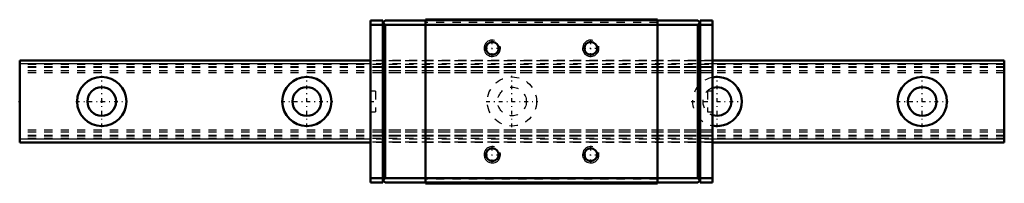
# Model space of a CAD drawing. Header units: millimetres. Extents: x -10 to 110, y -10 to 10.
import ezdxf

# ---------------------------------------------------------------- set-up
doc = ezdxf.new("R2010")
doc.units = ezdxf.units.MM
doc.linetypes.add('Center', pattern=[1.5, 0.45, -0.5, 0.05, -0.5])
doc.linetypes.add('Dashed', pattern=[2, 1, -1])
for name, color, linetype, lineweight in [('2d ConnectionPoints', 7, 'Continuous', 50), ('AM_0', 7, 'Continuous', 50), ('AM_4', 3, 'Continuous', 25), ('AM_5', 3, 'Continuous', 25), ('AM_7', 7, 'Center', 25), ('AM_9', 6, 'Dashed', 25)]:
    doc.layers.add(name, color=color, linetype=linetype, lineweight=lineweight)

# ---------------------------------------------------------------- blocks, each defined once
blk = doc.blocks.new('1_HRG10LRMUU_1Slider_0_in_HRG10LRM1UU120LHMG100W42750001_4')
at = {"layer": 'AM_0'}
for p, q in [((32.75, 9.88), (32.75, -9.88)), ((34.25, 9.88), (32.75, 9.88)), ((34.55, 9.88), (34.25, 9.57)), ((34.25, 9.88), (34.25, -9.88)), ((34.55, 9.38), (34.3, 9.62)), ((39.45, 9.88), (34.55, 9.88)), ((39.45, 10), (39.45, -10)), ((67.75, 10), (39.45, 10)), ((67.75, 10), (67.75, -10)), ((67.75, 9.88), (72.65, 9.88)), ((72.95, 9.57), (72.65, 9.88)), ((72.65, 9.38), (72.9, 9.62)), ((72.95, 9.88), (72.95, -9.88)), ((72.95, 9.88), (74.45, 9.88)), ((74.45, 9.88), (74.45, -9.88)), ((34.25, 9.38), (32.75, 9.38)), ((34.55, -9.38), (34.55, 9.38)), ((39.45, 9.38), (34.55, 9.38)), ((67.75, 9.35), (39.45, 9.35)), ((67.75, 9.38), (72.65, 9.38)), ((72.65, -9.38), (72.65, 9.38)), ((72.95, 9.38), (74.45, 9.38)), ((34.25, -9.38), (32.75, -9.38)), ((34.25, -9.58), (34.55, -9.88)), ((34.3, -9.63), (34.55, -9.38)), ((39.45, -9.38), (34.55, -9.38)), ((67.75, -9.35), (39.45, -9.35)), ((67.75, -9.38), (72.65, -9.38)), ((72.9, -9.63), (72.65, -9.38)), ((72.65, -9.88), (72.95, -9.58)), ((72.95, -9.38), (74.45, -9.38)), ((34.25, -9.88), (32.75, -9.88)), ((39.45, -9.88), (34.55, -9.88)), ((67.75, -10), (39.45, -10)), ((67.75, -9.88), (72.65, -9.88)), ((72.95, -9.88), (74.45, -9.88))]:
    blk.add_line(p, q, dxfattribs=at)
for centre in [(47.6, 6.5), (59.6, 6.5), (47.6, -6.5), (59.6, -6.5)]:
    blk.add_circle(centre, 0.784, dxfattribs=at)
at = {"layer": 'AM_4'}
for p, q in [((67.75, 9.85), (39.45, 9.85)), ((67.75, -9.85), (39.45, -9.85))]:
    blk.add_line(p, q, dxfattribs=at)
at = {"layer": 'AM_5'}
for centre in [(47.6, 6.5), (59.6, 6.5), (47.6, -6.5), (59.6, -6.5)]:
    blk.add_arc(centre, 1, 75, 15, dxfattribs=at)
at = {"layer": 'AM_7'}
for p, q in [((47.6, 5.45), (47.6, 7.55)), ((59.6, 5.45), (59.6, 7.55)), ((46.55, 6.5), (48.65, 6.5)), ((58.55, 6.5), (60.65, 6.5)), ((32.72, 0), (33.41, 0)), ((47.6, -7.55), (47.6, -5.45)), ((59.6, -7.55), (59.6, -5.45)), ((46.55, -6.5), (48.65, -6.5)), ((58.55, -6.5), (60.65, -6.5))]:
    blk.add_line(p, q, dxfattribs=at)
at = {"layer": 'AM_9'}
for p, q in [((39.45, 9.9), (67.75, 9.9)), ((67.75, 9.65), (39.45, 9.65)), ((34.55, 9.38), (34.25, 9.38)), ((72.65, 9.38), (72.95, 9.38)), ((74.45, 5), (32.75, 5)), ((74.45, 4.96), (32.75, 4.96)), ((74.45, 4.6), (32.75, 4.6)), ((74.45, 4.24), (32.75, 4.24)), ((74.45, 4.16), (32.75, 4.16)), ((74.45, 3.75), (32.75, 3.75)), ((74.45, 3.5), (32.75, 3.5)), ((33.38, 1.25), (32.75, 1.25)), ((33.38, 1.25), (33.38, -1.25)), ((73.83, 1.25), (73.83, -1.25)), ((74.45, 1.25), (73.83, 1.25)), ((32.75, -1.25), (33.38, -1.25)), ((73.83, -1.25), (74.45, -1.25)), ((74.45, -3.5), (32.75, -3.5)), ((74.45, -3.75), (32.75, -3.75)), ((74.45, -4.16), (32.75, -4.16)), ((74.45, -4.24), (32.75, -4.24)), ((74.45, -4.6), (32.75, -4.6)), ((74.45, -4.96), (32.75, -4.96)), ((74.45, -5), (32.75, -5)), ((34.55, -9.38), (34.25, -9.38)), ((67.75, -9.5), (39.45, -9.5)), ((72.65, -9.38), (72.95, -9.38))]:
    blk.add_line(p, q, dxfattribs=at)
blk = doc.blocks.new('2_HRG10LRM112010_Rail_0_in_HRG10LRM1UU120LHMG100W42750001_4')
at = {"layer": 'AM_0'}
for p, q in [((32.75, 5), (-10, 5)), ((-10, 5), (-10, -5)), ((110, 5), (74.45, 5)), ((110, 5), (110, -5)), ((32.75, -5), (-10, -5)), ((110, -5), (74.45, -5))]:
    blk.add_line(p, q, dxfattribs=at)
for centre, radius in [((0, 0), 3), ((25, 0), 3), ((100, 0), 3), ((0, 0), 1.75), ((25, 0), 1.75), ((100, 0), 1.75)]:
    blk.add_circle(centre, radius, dxfattribs=at)
for radius, start, end in [(3, 259.436, 100.564), (1.75, 251.6823, 108.3177)]:
    blk.add_arc((75, 0), radius, start, end, dxfattribs=at)
at = {"layer": 'AM_4'}
for p, q in [((32.75, 4.6), (-10, 4.6)), ((110, 4.6), (74.45, 4.6)), ((32.75, -4.6), (-10, -4.6)), ((110, -4.6), (74.45, -4.6))]:
    blk.add_line(p, q, dxfattribs=at)
at = {"layer": 'AM_7'}
for p, q in [((0, -3.15), (0, 3.15)), ((25, -3.15), (25, 3.15)), ((50, -3.15), (50, 3.15)), ((75, -3.15), (75, 3.15)), ((100, -3.15), (100, 3.15)), ((-3.15, 0), (3.15, 0)), ((21.85, 0), (28.15, 0)), ((46.85, 0), (53.15, 0)), ((71.85, 0), (78.15, 0)), ((96.85, 0), (103.15, 0))]:
    blk.add_line(p, q, dxfattribs=at)
at = {"layer": 'AM_9'}
for p, q in [((110, 4.96), (-10, 4.96)), ((74.45, 5), (32.75, 5)), ((110, 4.5), (-10, 4.5)), ((110, 4.24), (-10, 4.24)), ((110, 4.16), (-10, 4.16)), ((110, 3.75), (-10, 3.75)), ((74.45, 4.6), (32.75, 4.6)), ((110, 3.5), (-10, 3.5)), ((110, -3.5), (-10, -3.5)), ((110, -3.75), (-10, -3.75)), ((110, -4.16), (-10, -4.16)), ((110, -4.24), (-10, -4.24)), ((110, -4.5), (-10, -4.5)), ((74.45, -4.6), (32.75, -4.6)), ((110, -4.96), (-10, -4.96)), ((74.45, -5), (32.75, -5))]:
    blk.add_line(p, q, dxfattribs=at)
for radius in [3, 1.75]:
    blk.add_circle((50, 0), radius, dxfattribs=at)
for radius, start, end in [(3, 100.564, 259.436), (1.75, 108.3177, 251.6823)]:
    blk.add_arc((75, 0), radius, start, end, dxfattribs=at)

msp = doc.modelspace()

# ---------------------------------------------------------------- linework, layer by layer
at = {"layer": '2d ConnectionPoints'}
for p in [(-10, 0), (0, 0), (0, 0)]:
    msp.add_point(p, dxfattribs=at)

# ---------------------------------------------------------------- block references
for name in ['1_HRG10LRMUU_1Slider_0_in_HRG10LRM1UU120LHMG100W42750001_4', '2_HRG10LRM112010_Rail_0_in_HRG10LRM1UU120LHMG100W42750001_4']:
    msp.add_blockref(name, (0, 0))

doc.saveas('drawing.dxf')
